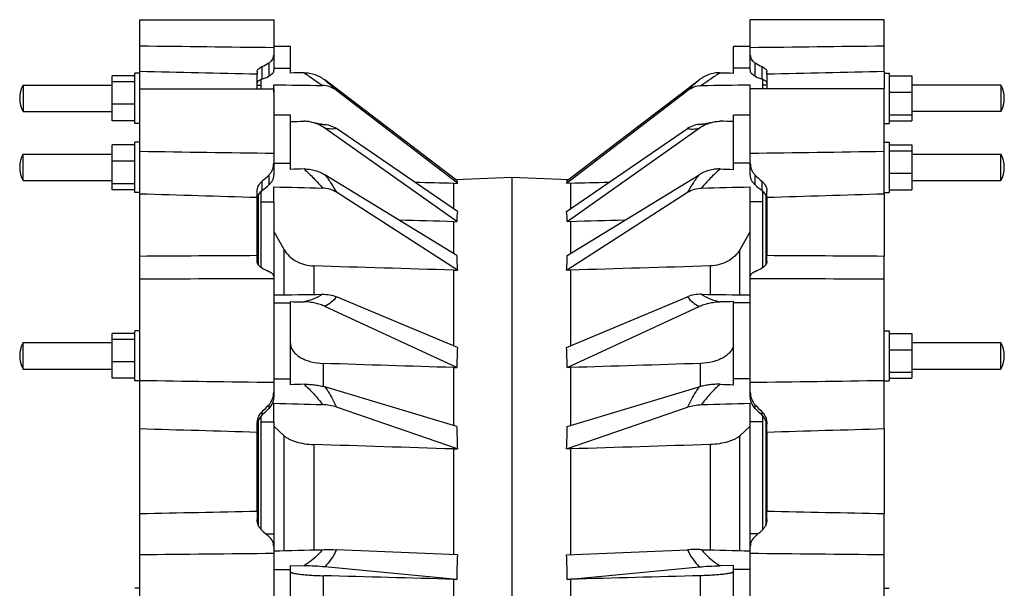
# Model space of a CAD drawing. Header units: millimetres. Extents: x 76 to 1496, y 201 to 944.
# Tile 3 of 3: x 897 to 1486, y 588 to 928. Entities that reach past the tile are written whole.
import ezdxf

# ---------------------------------------------------------------- set-up
doc = ezdxf.new("R2010")
doc.units = ezdxf.units.MM
doc.header["$LTSCALE"] = 92.51
doc.layers.get('0').update_dxf_attribs({"linetype": 'CONTINUOUS'})
doc.layers.add('AXES', color=7, linetype='CONTINUOUS')
doc.layers.add('SURFS', color=7, linetype='CONTINUOUS')

msp = doc.modelspace()

# ---------------------------------------------------------------- linework, layer by layer
at = {"color": 7, "linetype": 'Continuous'}
for p, q in [((968.91, 632.19), (968.91, 896.51)), ((1413.98, 896.51), (1413.98, 886.24)), ((1038.91, 886.24), (1038.91, 894.86)), ((1343.98, 894.86), (1343.98, 886.24)), ((968.91, 886.24), (1048.91, 886.24)), ((1048.91, 886.24), (1048.91, 835.15)), ((1048.94, 884.24), (1048.94, 870.5)), ((965.91, 824.24), (965.91, 854.24)), ((968.91, 854.24), (965.91, 854.24)), ((952.36, 825.85), (952.36, 852.62)), ((965.91, 852.62), (952.36, 852.62)), ((965.91, 842.82), (952.36, 842.82)), ((1041.84, 830.78), (1041.84, 825.27)), ((1045.98, 834.57), (1045.98, 828.72)), ((965.91, 829.44), (952.36, 829.44)), ((965.91, 825.85), (952.36, 825.85)), ((1038.91, 783.17), (1038.91, 824.93)), ((1156.44, 829.64), (1156.44, 814.4)), ((968.91, 824.24), (965.91, 824.24)), ((1039.58, 822.57), (1039.58, 780.98)), ((1343.31, 822.57), (1343.31, 780.98)), ((1343.98, 821.11), (1343.98, 786.61)), ((1413.98, 823.25), (1413.98, 786.2)), ((1041.44, 779.26), (1041.44, 818.68)), ((1048.94, 818.68), (1048.94, 769.6)), ((1055.08, 763), (1055.08, 789.99)), ((1072.86, 780.26), (1072.86, 763.25)), ((1156.44, 777.73), (1156.44, 732.42)), ((1048.91, 774.14), (1048.91, 702.44)), ((952.36, 713.12), (952.36, 739.89)), ((965.91, 739.89), (952.36, 739.89)), ((965.91, 736.3), (952.36, 736.3)), ((965.91, 711.5), (965.91, 741.5)), ((968.91, 741.5), (965.91, 741.5)), ((965.91, 722.91), (952.36, 722.91)), ((965.91, 713.12), (952.36, 713.12)), ((968.91, 711.5), (965.91, 711.5)), ((1045.98, 697.23), (1045.98, 695.09)), ((1041.84, 692.92), (1041.84, 690.9)), ((1038.91, 633.62), (1038.91, 685.77)), ((1039.58, 687.45), (1039.58, 625.4)), ((1041.44, 622.6), (1041.44, 687.14)), ((1048.94, 687.14), (1048.94, 620.11)), ((1343.31, 687.45), (1343.31, 625.4)), ((1055.08, 610.03), (1055.08, 678.76)), ((1343.98, 680.75), (1343.98, 633.62)), ((1413.98, 682.81), (1413.98, 632.19)), ((1072.86, 673.47), (1072.86, 610.47)), ((1156.44, 670.84), (1156.44, 607.59))]:
    msp.add_line(p, q, dxfattribs=at)
for centre, radius, start, end in [((945.2, 940.82), 146.44, 311.29132, 313.48567), ((942.68, 948.72), 158.34, 308.77512, 310.72467), ((1044.25, 819.94), 5.35, 167.551, 172.11506), ((1080.5, 850.95), 81.65, 241.74223, 244.99425), ((693.56, 1031.56), 485.78, 315.80364, 316.50894), ((643.37, 1088.97), 563.24, 315.02862, 315.62796)]:
    msp.add_arc(centre, radius, start, end, dxfattribs=at)
for centre, major_axis, ratio, start_param, end_param in [((1048.91, 820.1), (10, 0.25), 0.706891, 3.026661, 3.12415), ((1048.91, 684.01), (9.98, 0.67), 0.965633, 2.979345, 3.076834)]:
    msp.add_ellipse(centre, major_axis=major_axis, ratio=ratio, start_param=start_param, end_param=end_param, dxfattribs=at)
for points in [[(1048.91, 847.45), (1022.24, 847.84), (995.58, 848.23), (968.91, 848.63)], [(1038.91, 821.11), (1015.58, 821.82), (992.24, 822.53), (968.91, 823.25)], [(968.91, 786.2), (992.24, 786.35), (1015.58, 786.48), (1038.91, 786.61)], [(968.91, 772.55), (995.58, 772.63), (1022.24, 772.71), (1048.91, 772.78)], [(1048.91, 710.48), (1022.24, 710.85), (995.58, 711.23), (968.91, 711.61)], [(1038.91, 680.75), (1015.58, 681.42), (992.24, 682.11), (968.91, 682.81)]]:
    msp.add_open_spline(points, degree=3, dxfattribs=at)
for points, knots in [([(1045.98, 834.57), (1046.46, 835.02), (1047.33, 836.04), (1048.25, 837.81), (1048.8, 839.74), (1048.91, 841.08), (1048.91, 841.75)], [0, 0, 0, 0, 0.249629, 0.498063, 0.747669, 1, 1, 1, 1]), ([(1038.91, 824.93), (1038.91, 825.45), (1039.05, 826.52), (1039.85, 828.63), (1040.96, 830.01), (1041.84, 830.78)], [0, 0, 0, 0, 0.233173, 0.477308, 1, 1, 1, 1]), ([(1048.91, 835.15), (1048.91, 834.54), (1048.79, 833.33), (1048.23, 831.59), (1047.29, 830.01), (1046.45, 829.12), (1045.98, 828.72)], [0, 0, 0, 0, 0.250137, 0.497892, 0.746631, 1, 1, 1, 1]), ([(1041.84, 825.27), (1041.14, 824.71), (1039.94, 823.46), (1039.21, 821.87), (1039.03, 821.09)], [0, 0, 0, 0, 0.528537, 1, 1, 1, 1]), ([(1041.84, 779.03), (1041.4, 779.26), (1040.6, 779.78), (1039.64, 780.77), (1039.04, 781.92), (1038.91, 782.76), (1038.91, 783.17)], [0, 0, 0, 0, 0.279838, 0.532995, 0.768496, 1, 1, 1, 1]), ([(1048.91, 774.14), (1048.91, 774.36), (1048.79, 774.73), (1048.5, 775.16), (1048.04, 775.68), (1047.2, 776.32), (1046.43, 776.74), (1045.98, 776.95)], [0, 0, 0, 0, 0.159755, 0.258559, 0.372979, 0.652469, 1, 1, 1, 1]), ([(1045.98, 697.23), (1046.47, 697.74), (1047.33, 698.86), (1048.55, 701.38), (1048.91, 703.48), (1048.91, 704.86)], [0, 0, 0, 0, 0.252581, 0.504192, 1, 1, 1, 1]), ([(1048.91, 702.44), (1048.91, 701.1), (1048.42, 698.38), (1046.92, 696.05), (1045.98, 695.09)], [0, 0, 0, 0, 0.499919, 1, 1, 1, 1]), ([(1038.91, 685.77), (1038.91, 687.08), (1039.44, 689.72), (1040.92, 691.97), (1041.84, 692.92)], [0, 0, 0, 0, 0.498377, 1, 1, 1, 1]), ([(1041.84, 690.9), (1041.04, 690.1), (1039.7, 688.23), (1039.07, 686.01), (1038.96, 684.9)], [0, 0, 0, 0, 0.503837, 1, 1, 1, 1])]:
    msp.add_open_spline(points, degree=3, knots=knots, dxfattribs=at)
at = {"layer": 'AXES', "color": 7, "linetype": 'Continuous'}
for p, q in [((1323.94, 895.61), (1323.94, 911.5)), ((1333.98, 911.5), (1323.94, 911.5)), ((1333.98, 898.56), (1323.94, 898.56)), ((1224.37, 831.29), (1303.34, 891.46)), ((1341.44, 886.24), (1341.44, 891.75)), ((1224.06, 829.73), (1296.45, 885.23)), ((1333.94, 870.5), (1333.94, 888.59)), ((1333.98, 884.24), (1333.94, 884.24)), ((1343.98, 888.41), (1341.44, 888.41)), ((1483.94, 888.41), (1430.53, 888.41)), ((1483.94, 888.41), (1483.94, 872.59)), ((1483.94, 872.59), (1430.53, 872.59)), ((1323.94, 837.97), (1323.94, 870.5)), ((1333.98, 870.5), (1323.94, 870.5)), ((1224.06, 812.76), (1296.45, 862.36)), ((1224.37, 806.78), (1303.34, 862.62)), ((1304.85, 864.92), (1305, 864.92)), ((1304.85, 864.92), (1304.95, 864.92)), ((1430.53, 847.15), (1483.94, 847.15)), ((1483.94, 831.33), (1483.94, 847.15)), ((1333.98, 841.78), (1323.94, 841.78)), ((1191.44, 833.42), (1191.44, 311.58)), ((1191.44, 833.42), (1225.37, 832.04)), ((1224.37, 786.46), (1303.34, 834.83)), ((1430.53, 831.33), (1483.94, 831.33)), ((1226.44, 829.64), (1224.06, 829.73)), ((1226.44, 829.64), (1226.44, 814.4)), ((1333.94, 762.91), (1333.94, 827.55)), ((1341.44, 779.26), (1341.44, 824.94)), ((1224.06, 777.78), (1296.45, 824.3)), ((1341.44, 818.68), (1333.94, 818.68)), ((1226.44, 806.72), (1224.37, 806.78)), ((1226.44, 806.72), (1226.44, 787.73)), ((1333.94, 800.86), (1327.81, 789.99)), ((1327.81, 763), (1327.81, 789.99)), ((1226.44, 777.73), (1224.06, 777.78)), ((1226.44, 777.73), (1226.44, 732.42)), ((1310.03, 780.26), (1310.03, 763.25)), ((1333.98, 769.6), (1333.94, 769.6)), ((1224.06, 731.41), (1296.45, 761.82)), ((1224.37, 719.49), (1303.34, 756.05)), ((1323.94, 709.2), (1323.94, 758.91)), ((1333.98, 758.22), (1323.94, 758.22)), ((1430.53, 734.41), (1483.94, 734.41)), ((1483.94, 718.59), (1483.94, 734.41)), ((1226.44, 719.49), (1224.37, 719.49)), ((1226.44, 719.49), (1226.44, 684.92)), ((1304.29, 708.18), (1304.29, 721.94)), ((1430.53, 718.59), (1483.94, 718.59)), ((1333.98, 712.84), (1323.94, 712.84)), ((1224.37, 684.3), (1303.34, 707.91)), ((1224.06, 670.82), (1296.45, 695.91)), ((1333.94, 609.87), (1333.94, 698.18)), ((1341.44, 622.6), (1341.44, 690.48)), ((1333.94, 684.45), (1327.81, 678.76)), ((1341.44, 687.14), (1333.94, 687.14)), ((1327.81, 610.03), (1327.81, 678.76)), ((1310.03, 673.47), (1310.03, 610.47)), ((1226.44, 670.84), (1224.06, 670.82)), ((1226.44, 670.84), (1226.44, 607.59)), ((1338.69, 620.11), (1333.94, 620.11)), ((1224.06, 607.49), (1296.45, 610.56)), ((1323.94, 601.2), (1315.87, 601.01)), ((1323.94, 543.8), (1323.94, 601.2)), ((1224.37, 592.82), (1303.34, 600.29)), ((1304.29, 549.98), (1304.29, 595.02)), ((1333.98, 598.7), (1323.94, 598.7)), ((1226.44, 592.87), (1224.37, 592.82)), ((1226.44, 592.87), (1226.44, 552.14))]:
    msp.add_line(p, q, dxfattribs=at)
msp.add_lwpolyline([(1310.27, 865.92), (1310.1, 865.88), (1309.71, 865.77), (1309.34, 865.67), (1308.98, 865.57), (1308.64, 865.49), (1308.31, 865.41), (1308, 865.34), (1307.69, 865.27), (1307.4, 865.22), (1307.13, 865.16), (1306.86, 865.12), (1306.61, 865.08), (1306.38, 865.04), (1306.15, 865.01), (1305.94, 864.98), (1305.75, 864.96), (1305.56, 864.95), (1305.4, 864.94), (1305.25, 864.93), (1305.11, 864.92), (1304.99, 864.92)], dxfattribs=at)
for centre, radius, start, end in [((1469.3, 880.5), 16.64, 331.62094, 28.37906), ((1469.3, 839.24), 16.64, 331.62094, 28.37906), ((1317.18, 733.88), 6.77, 352.7003, 354.14103), ((1317.27, 733.87), 6.67, 354.134, 359.98825), ((1469.3, 726.5), 16.64, 331.62094, 28.37906)]:
    msp.add_arc(centre, radius, start, end, dxfattribs=at)
for centre, major_axis, ratio, start_param, end_param in [((667.77, 922.88), (1527.54, 3.57), 0.026081, -1.140647, -1.119585), ((867.17, 558.03), (357.03, 273.67), 0.043142, -0.076463, -0.022575), ((13926.39, 601.14), (18375.46, 42.98), 0.019442, 2.332084, 2.333811), ((667.77, 846.96), (1527.54, 23.02), 0.021413, -1.140909, -1.119847), ((867.17, 559.32), (352.83, 263.63), 0.212049, -0.167619, -0.113731), ((13307.87, 704.4), (17963.16, 197.94), 0.017706, 2.305835, 2.308273), ((867.17, 560.62), (348.92, 252.75), 0.30306, -0.259513, -0.205625), ((13926.39, 757.03), (18375.46, 276.91), 0.015962, 2.327341, 2.333616), ((667.77, 797.89), (1527.54, -32.72), 0.015059, -1.140263, -1.119202), ((867.17, 564.14), (341.06, 217.15), 0.489226, -0.312437, -0.258549), ((13307.87, 828.96), (17963.16, 384.79), 0.011225, 2.302387, 2.308227), ((667.77, 697.5), (1527.54, 36.29), 0.01101, -1.140848, -1.119786), ((867.17, 566.39), (339.88, 186.15), 0.590712, -0.356312, -0.302424), ((13926.39, 863.48), (18375.46, 436.56), 0.008207, 2.327386, 2.333661), ((867.17, 571.2), (354.6, 57.31), 0.754831, -0.131873, -0.077985), ((667.77, 630.46), (1527.54, -39.84), 0.002336, -1.140525, -1.119464), ((13307.87, 884.8), (17963.16, 468.5), 0.001742, 2.302582, 2.308422)]:
    msp.add_ellipse(centre, major_axis=major_axis, ratio=ratio, start_param=start_param, end_param=end_param, dxfattribs=at)
for points, knots in [([(1315.87, 895.82), (1314.75, 895.84), (1312.49, 895.63), (1308.15, 894.44), (1305.13, 892.82), (1303.34, 891.46)], [0, 0, 0, 0, 0.250462, 0.500935, 1, 1, 1, 1]), ([(1315.87, 895.82), (1313.9, 894.5), (1310.2, 891.98), (1306.55, 889.4), (1304.85, 888.16)], [0, 0, 0, 0, 0.529111, 1, 1, 1, 1]), ([(1303.34, 891.46), (1302.08, 890.36), (1299.76, 888.31), (1297.48, 886.21), (1296.45, 885.23)], [0, 0, 0, 0, 0.540971, 1, 1, 1, 1]), ([(1296.45, 885.23), (1297.64, 886.14), (1300.34, 887.58), (1303.35, 888.14), (1304.85, 888.16)], [0, 0, 0, 0, 0.499997, 1, 1, 1, 1]), ([(1303.34, 862.62), (1304.39, 863.36), (1306.62, 864.65), (1309.03, 865.57), (1310.27, 865.92)], [0, 0, 0, 0, 0.497007, 1, 1, 1, 1]), ([(1310.27, 865.92), (1311.18, 866.19), (1313.03, 866.61), (1314.92, 866.76), (1315.87, 866.75)], [0, 0, 0, 0, 0.49946, 1, 1, 1, 1]), ([(1304.85, 864.92), (1303.35, 864.92), (1300.38, 864.46), (1297.66, 863.19), (1296.45, 862.36)], [0, 0, 0, 0, 0.504985, 1, 1, 1, 1]), ([(1296.45, 862.36), (1296.94, 862.25), (1297.98, 862.11), (1300.3, 862.11), (1302.1, 862.37), (1303.34, 862.62)], [0, 0, 0, 0, 0.214247, 0.452865, 1, 1, 1, 1]), ([(1315.87, 838.25), (1314.75, 838.28), (1312.51, 838.14), (1309.26, 837.45), (1306.17, 836.37), (1304.25, 835.39), (1303.34, 834.83)], [0, 0, 0, 0, 0.256082, 0.509115, 0.757536, 1, 1, 1, 1]), ([(1315.87, 838.25), (1313.85, 836.45), (1310, 832.81), (1306.45, 828.86), (1304.85, 826.82)], [0, 0, 0, 0, 0.510023, 1, 1, 1, 1]), ([(1303.34, 834.83), (1302.03, 833.12), (1299.58, 829.7), (1297.4, 826.11), (1296.45, 824.3)], [0, 0, 0, 0, 0.514827, 1, 1, 1, 1]), ([(1296.45, 824.3), (1297.67, 825.09), (1300.41, 826.3), (1303.35, 826.78), (1304.85, 826.82)], [0, 0, 0, 0, 0.49253, 1, 1, 1, 1]), ([(1327.81, 789.99), (1327, 788.57), (1324.87, 785.88), (1320.61, 782.84), (1315.54, 780.85), (1311.88, 780.32), (1310.03, 780.26)], [0, 0, 0, 0, 0.232966, 0.479185, 0.736549, 1, 1, 1, 1]), ([(1304.85, 763.33), (1303.36, 763.35), (1300.5, 763.12), (1297.72, 762.36), (1296.45, 761.82)], [0, 0, 0, 0, 0.518632, 1, 1, 1, 1]), ([(1296.45, 761.82), (1297.35, 760.6), (1299.46, 758.4), (1302.01, 756.74), (1303.34, 756.05)], [0, 0, 0, 0, 0.5017, 1, 1, 1, 1]), ([(1304.85, 763.33), (1306.42, 762.16), (1310.01, 760.3), (1313.87, 759.24), (1315.87, 758.85)], [0, 0, 0, 0, 0.4899, 1, 1, 1, 1]), ([(1303.34, 756.05), (1304.27, 756.47), (1306.21, 757.23), (1309.28, 758.08), (1312.52, 758.67), (1314.75, 758.84), (1315.87, 758.85)], [0, 0, 0, 0, 0.235732, 0.483248, 0.739222, 1, 1, 1, 1]), ([(1323.89, 733.02), (1323.8, 732.3), (1323.35, 730.8), (1322.02, 728.76), (1320.1, 726.89), (1317.64, 725.26), (1314.73, 723.91), (1310.29, 722.5), (1306.72, 722.02), (1304.29, 721.94)], [0, 0, 0, 0, 0.091073, 0.190145, 0.300245, 0.422315, 0.555646, 0.698334, 1, 1, 1, 1]), ([(1303.34, 707.91), (1302.67, 706.98), (1300.07, 703.17), (1297.83, 699.09), (1296.45, 695.91)], [0, 0, 0, 0, 0.249565, 1, 1, 1, 1]), ([(1315.87, 709.47), (1314.75, 709.51), (1312.54, 709.47), (1309.3, 709.17), (1306.24, 708.67), (1304.28, 708.19), (1303.34, 707.91)], [0, 0, 0, 0, 0.265251, 0.523234, 0.769564, 1, 1, 1, 1]), ([(1315.87, 709.47), (1313.82, 707.68), (1309.86, 703.88), (1306.39, 699.61), (1304.85, 697.34)], [0, 0, 0, 0, 0.497317, 1, 1, 1, 1]), ([(1296.45, 695.91), (1297.74, 696.35), (1300.52, 697.01), (1303.36, 697.29), (1304.85, 697.34)], [0, 0, 0, 0, 0.478598, 1, 1, 1, 1]), ([(1327.81, 678.76), (1327.39, 678.37), (1326.41, 677.63), (1324.73, 676.66), (1322.75, 675.79), (1319.69, 674.76), (1315.43, 673.85), (1311.87, 673.53), (1310.03, 673.47)], [0, 0, 0, 0, 0.091089, 0.194098, 0.30856, 0.433364, 0.707245, 1, 1, 1, 1]), ([(1304.85, 610.6), (1303.37, 610.64), (1300.57, 610.66), (1297.77, 610.61), (1296.45, 610.56)], [0, 0, 0, 0, 0.527698, 1, 1, 1, 1]), ([(1296.45, 610.56), (1297.35, 608.66), (1299.41, 605.05), (1301.98, 601.8), (1303.34, 600.29)], [0, 0, 0, 0, 0.508608, 1, 1, 1, 1]), ([(1304.85, 610.6), (1305.61, 609.62), (1308.84, 605.94), (1312.77, 602.92), (1315.87, 601.01)], [0, 0, 0, 0, 0.255323, 1, 1, 1, 1]), ([(1303.34, 600.29), (1305.31, 600.48), (1309.48, 600.77), (1313.66, 600.96), (1315.87, 601.01)], [0, 0, 0, 0, 0.472417, 1, 1, 1, 1]), ([(1323.94, 597.32), (1323.94, 597.25), (1323.87, 597.14), (1323.72, 597.04), (1323.48, 596.91), (1323.05, 596.76), (1322.4, 596.58), (1321.58, 596.41), (1320.59, 596.24), (1319.45, 596.07), (1317.65, 595.84), (1315.1, 595.59), (1311.74, 595.34), (1308.09, 595.15), (1305.58, 595.05), (1304.29, 595.02)], [0, 0, 0, 0, 0.009984, 0.017376, 0.026752, 0.05182, 0.085478, 0.127598, 0.177876, 0.235891, 0.301132, 0.450854, 0.621551, 0.806896, 1, 1, 1, 1])]:
    msp.add_open_spline(points, degree=3, knots=knots, dxfattribs=at)
for points in [[(1315.87, 895.82), (1318.56, 895.75), (1321.25, 895.68), (1323.94, 895.61)], [(1323.94, 866.67), (1321.25, 866.7), (1318.56, 866.73), (1315.87, 866.75)], [(1315.87, 838.25), (1318.56, 838.15), (1321.25, 838.06), (1323.94, 837.97)], [(1323.94, 758.91), (1321.25, 758.89), (1318.56, 758.87), (1315.87, 758.85)], [(1315.87, 709.47), (1318.56, 709.38), (1321.25, 709.29), (1323.94, 709.2)]]:
    msp.add_open_spline(points, degree=3, dxfattribs=at)
at = {"layer": 'SURFS', "color": 7, "linetype": 'Continuous'}
for p, q in [((968.91, 896.51), (968.91, 927.5)), ((968.91, 927.5), (1048.91, 927.5)), ((1048.91, 927.5), (1048.91, 897.48)), ((1333.98, 897.48), (1333.98, 927.5)), ((1413.98, 927.5), (1333.98, 927.5)), ((1413.98, 896.51), (1413.98, 927.5)), ((1058.94, 911.5), (1048.91, 911.5)), ((1058.94, 895.61), (1058.94, 911.5)), ((1045.98, 901.68), (1045.98, 893.69)), ((1336.9, 893.69), (1336.9, 901.68)), ((965.91, 865.5), (965.91, 895.5)), ((968.91, 895.5), (965.91, 895.5)), ((1038.91, 896.44), (1038.91, 894.86)), ((1041.84, 899.44), (1041.84, 891.92)), ((1048.91, 898.56), (1058.94, 898.56)), ((1341.05, 891.92), (1341.05, 899.44)), ((1343.98, 894.86), (1343.98, 896.44)), ((1413.98, 895.5), (1416.98, 895.5)), ((1416.98, 895.5), (1416.98, 865.5)), ((952.36, 867.12), (952.36, 893.89)), ((965.91, 893.89), (952.36, 893.89)), ((965.91, 890.3), (952.36, 890.3)), ((1041.44, 886.24), (1041.44, 891.75)), ((1158.51, 831.29), (1079.54, 891.46)), ((1416.98, 893.89), (1430.53, 893.89)), ((1430.53, 893.89), (1430.53, 867.12)), ((898.94, 888.41), (898.94, 872.59)), ((898.94, 888.41), (952.36, 888.41)), ((1038.91, 888.41), (1041.44, 888.41)), ((1048.91, 884.24), (1048.94, 884.24)), ((1048.94, 884.24), (1048.94, 888.59)), ((1158.83, 829.73), (1086.43, 885.23)), ((1333.98, 835.15), (1333.98, 886.24)), ((1413.98, 886.24), (1333.98, 886.24)), ((1413.98, 823.25), (1413.98, 886.24)), ((1416.98, 884.09), (1430.53, 884.09)), ((898.94, 872.59), (952.36, 872.59)), ((965.91, 876.91), (952.36, 876.91)), ((965.91, 867.12), (952.36, 867.12)), ((1058.94, 870.5), (1048.91, 870.5)), ((1058.94, 837.97), (1058.94, 870.5)), ((1416.98, 870.7), (1430.53, 870.7)), ((1416.98, 867.12), (1430.53, 867.12)), ((968.91, 865.5), (965.91, 865.5)), ((1078.04, 864.92), (1077.88, 864.92)), ((1158.51, 806.78), (1079.54, 862.62)), ((1158.83, 812.76), (1086.43, 862.36)), ((1413.98, 865.5), (1416.98, 865.5)), ((1413.98, 854.24), (1416.98, 854.24)), ((1416.98, 854.24), (1416.98, 824.24)), ((1416.98, 852.62), (1430.53, 852.62)), ((1416.98, 849.03), (1430.53, 849.03)), ((1430.53, 852.62), (1430.53, 825.85)), ((898.94, 831.33), (898.94, 847.15)), ((898.94, 847.15), (952.36, 847.15)), ((1048.91, 841.78), (1058.94, 841.78)), ((898.94, 831.33), (952.36, 831.33)), ((1158.51, 786.46), (1079.54, 834.83)), ((1157.52, 832.04), (1191.44, 833.42)), ((1336.9, 828.72), (1336.9, 834.57)), ((1341.05, 825.27), (1341.05, 830.78)), ((1416.98, 835.65), (1430.53, 835.65)), ((1041.44, 818.68), (1041.44, 824.94)), ((1048.94, 818.68), (1048.94, 827.55)), ((1156.44, 829.64), (1158.83, 829.73)), ((1343.98, 821.11), (1343.98, 824.93)), ((1416.98, 825.85), (1430.53, 825.85)), ((1158.83, 777.78), (1086.43, 824.3)), ((1413.98, 824.24), (1416.98, 824.24)), ((1041.44, 818.68), (1048.94, 818.68)), ((1156.44, 806.72), (1158.51, 806.78)), ((1156.44, 806.72), (1156.44, 787.73)), ((1048.94, 800.86), (1055.08, 789.99)), ((1343.98, 783.17), (1343.98, 786.61)), ((1413.98, 682.81), (1413.98, 786.2)), ((1156.44, 777.73), (1158.83, 777.78)), ((1333.98, 702.44), (1333.98, 774.14)), ((1048.91, 769.6), (1048.94, 769.6)), ((1048.94, 769.6), (1048.94, 762.91)), ((1158.83, 731.41), (1086.43, 761.82)), ((1048.91, 758.22), (1058.94, 758.22)), ((1058.94, 709.2), (1058.94, 758.91)), ((1158.51, 719.49), (1079.54, 756.05)), ((1413.98, 741.5), (1416.98, 741.5)), ((1416.98, 741.5), (1416.98, 711.5)), ((1416.98, 739.89), (1430.53, 739.89)), ((1430.53, 739.89), (1430.53, 713.12)), ((898.94, 718.59), (898.94, 734.41)), ((898.94, 734.41), (952.36, 734.41)), ((1416.98, 730.09), (1430.53, 730.09)), ((898.94, 718.59), (952.36, 718.59)), ((1078.59, 708.18), (1078.59, 721.94)), ((1156.44, 719.49), (1156.44, 684.92)), ((1156.44, 719.49), (1158.51, 719.49)), ((1048.91, 712.84), (1058.94, 712.84)), ((1416.98, 716.7), (1430.53, 716.7)), ((1416.98, 713.12), (1430.53, 713.12)), ((1158.51, 684.3), (1079.54, 707.91)), ((1413.98, 711.5), (1416.98, 711.5)), ((1048.94, 687.14), (1048.94, 698.18)), ((1158.83, 670.82), (1086.43, 695.91)), ((1336.9, 695.09), (1336.9, 697.23)), ((1041.44, 687.14), (1041.44, 690.48)), ((1341.05, 690.9), (1341.05, 692.92)), ((1041.44, 687.14), (1048.94, 687.14)), ((1048.94, 684.45), (1055.08, 678.76)), ((1343.98, 680.75), (1343.98, 685.77)), ((1156.44, 670.84), (1158.83, 670.82)), ((968.91, 512.81), (968.91, 632.19)), ((1038.91, 633.62), (1038.91, 628.73)), ((1343.98, 628.73), (1343.98, 633.62)), ((1413.98, 512.81), (1413.98, 632.19)), ((1044.19, 620.11), (1048.94, 620.11)), ((1048.94, 620.11), (1048.94, 609.87)), ((1048.91, 612.5), (1048.91, 532.5)), ((1158.83, 607.49), (1086.43, 610.56)), ((1333.98, 532.5), (1333.98, 612.5)), ((1058.94, 543.8), (1058.94, 601.2)), ((1058.94, 601.2), (1067.02, 601.01)), ((1048.91, 598.7), (1058.94, 598.7)), ((1078.59, 549.98), (1078.59, 595.02)), ((1158.51, 592.82), (1079.54, 600.29)), ((1156.44, 592.87), (1156.44, 552.14)), ((1156.44, 592.87), (1158.51, 592.82)), ((968.91, 587.5), (965.91, 587.5)), ((1413.98, 587.5), (1416.98, 587.5))]:
    msp.add_line(p, q, dxfattribs=at)
msp.add_lwpolyline([(1077.93, 864.92), (1077.89, 864.92), (1077.77, 864.92), (1077.63, 864.93), (1077.48, 864.94), (1077.31, 864.95), (1077.13, 864.96), (1076.93, 864.99), (1076.72, 865.01), (1076.5, 865.04), (1076.26, 865.08), (1076.01, 865.12), (1075.75, 865.17), (1075.47, 865.22), (1075.18, 865.28), (1074.88, 865.34), (1074.57, 865.41), (1074.24, 865.49), (1073.89, 865.58), (1073.54, 865.67), (1073.17, 865.77), (1072.78, 865.88), (1072.62, 865.92)], dxfattribs=at)
for centre, radius, start, end in [((1013.86, 956.25), 63.32, 296.2276, 300.48769), ((1369.23, 956.62), 63.75, 239.52655, 243.75816), ((1017.16, 955.17), 67.89, 291.31717, 295.12152), ((1365.52, 954.69), 67.37, 244.86379, 248.69753), ((913.58, 880.5), 16.64, 151.62094, 208.37906), ((913.58, 839.24), 16.64, 151.62094, 208.37906), ((1438.09, 941.27), 147.05, 226.51888, 228.70413), ((1439.44, 947.8), 157.14, 229.26789, 231.23232), ((1338.63, 819.94), 5.35, 7.88494, 12.449), ((1301.38, 852.97), 83.91, 295.04958, 298.21394), ((913.58, 726.5), 16.64, 151.62094, 208.37906), ((1065.61, 733.87), 6.67, 180.01175, 185.866), ((1065.71, 733.88), 6.77, 185.85897, 187.2997), ((1689.33, 1031.56), 485.78, 223.49106, 224.19636), ((1740.04, 1089.49), 563.98, 224.37243, 224.97099), ((1299.34, 907.16), 384.06, 227.8963, 228.72382), ((1078.47, 912.86), 391.68, 311.28423, 312.09564)]:
    msp.add_arc(centre, radius, start, end, dxfattribs=at)
for centre, major_axis, ratio, start_param, end_param in [((1048.91, 889.85), (10, 0.18), 0.25874, 3.039428, 3.136917), ((1333.98, 889.85), (10, -0.18), 0.25874, 0.004676, 0.102164), ((1715.12, 922.88), (1527.54, -3.57), 0.026081, -2.022007, -2.000946), ((1515.72, 558.03), (357.03, -273.67), 0.043142, -3.119018, -3.06513), ((1715.12, 846.96), (1527.54, -23.02), 0.021413, -2.021745, -2.000684), ((-11543.51, 601.14), (18375.46, -42.98), 0.019442, 0.807782, 0.809509), ((1333.98, 820.1), (10, -0.25), 0.706891, 0.017443, 0.114932), ((-10924.98, 704.4), (17963.16, -197.94), 0.017706, 0.83332, 0.835758), ((1515.72, 559.32), (352.83, -263.63), 0.212049, -3.027862, -2.973974), ((1515.72, 560.62), (348.92, -252.75), 0.30306, -2.935968, -2.88208), ((-11543.51, 757.03), (18375.46, -276.91), 0.015962, 0.807977, 0.814252), ((1715.12, 797.89), (1527.54, 32.72), 0.015059, -2.022391, -2.001329), ((1515.72, 564.14), (341.06, -217.15), 0.489226, -2.883043, -2.829155), ((-10924.98, 828.96), (17963.16, -384.79), 0.011225, 0.833365, 0.839206), ((1715.12, 697.5), (1527.54, -36.29), 0.01101, -2.021807, -2.000745), ((1515.72, 566.39), (339.88, -186.15), 0.590712, -2.839169, -2.785281), ((-11543.51, 863.48), (18375.46, -436.56), 0.008207, 0.807931, 0.814206), ((1715.12, 630.46), (1527.54, 39.84), 0.002336, -2.022129, -2.001068), ((1515.72, 571.2), (354.6, -57.31), 0.754831, -3.063608, -3.00972), ((-10924.98, 884.8), (17963.16, -468.5), 0.001742, 0.83317, 0.839011)]:
    msp.add_ellipse(centre, major_axis=major_axis, ratio=ratio, start_param=start_param, end_param=end_param, dxfattribs=at)
for points in [[(1048.91, 910.75), (1022.24, 911.05), (995.58, 911.36), (968.91, 911.66)], [(1413.98, 911.66), (1387.31, 911.36), (1360.64, 911.05), (1333.98, 910.75)], [(1038.91, 894.86), (1015.58, 895.41), (992.24, 895.95), (968.91, 896.51)], [(1067.02, 895.82), (1064.33, 895.75), (1061.63, 895.68), (1058.94, 895.61)], [(1413.98, 896.51), (1390.64, 895.95), (1367.31, 895.41), (1343.98, 894.86)], [(1058.94, 866.67), (1061.63, 866.7), (1064.33, 866.73), (1067.02, 866.75)], [(1413.98, 848.63), (1387.31, 848.23), (1360.64, 847.84), (1333.98, 847.45)], [(1067.02, 838.25), (1064.33, 838.15), (1061.63, 838.06), (1058.94, 837.97)], [(1413.98, 823.25), (1390.64, 822.53), (1367.31, 821.82), (1343.98, 821.11)], [(1343.98, 786.61), (1367.31, 786.48), (1390.64, 786.35), (1413.98, 786.2)], [(1333.98, 772.78), (1360.64, 772.71), (1387.31, 772.63), (1413.98, 772.55)], [(1058.94, 758.91), (1061.63, 758.89), (1064.33, 758.87), (1067.02, 758.85)], [(1067.02, 709.47), (1064.33, 709.38), (1061.63, 709.29), (1058.94, 709.2)], [(1413.98, 711.61), (1387.31, 711.23), (1360.64, 710.85), (1333.98, 710.48)], [(1413.98, 682.81), (1390.64, 682.11), (1367.31, 681.42), (1343.98, 680.75)], [(968.91, 632.19), (992.24, 632.68), (1015.58, 633.16), (1038.91, 633.62)], [(1343.98, 633.62), (1367.31, 633.16), (1390.64, 632.68), (1413.98, 632.19)], [(968.91, 607.68), (995.58, 607.96), (1022.24, 608.22), (1048.91, 608.47)], [(1333.98, 608.47), (1360.64, 608.22), (1387.31, 607.96), (1413.98, 607.68)]]:
    msp.add_open_spline(points, degree=3, dxfattribs=at)
for points, knots in [([(1045.98, 901.68), (1046.44, 901.95), (1047.28, 902.56), (1048.24, 903.73), (1048.8, 905.08), (1048.91, 906.02), (1048.91, 906.5)], [0, 0, 0, 0, 0.271518, 0.52084, 0.759522, 1, 1, 1, 1]), ([(1333.98, 906.5), (1333.98, 906.02), (1334.09, 905.08), (1334.65, 903.73), (1335.61, 902.56), (1336.44, 901.95), (1336.9, 901.68)], [0, 0, 0, 0, 0.240478, 0.47916, 0.728482, 1, 1, 1, 1]), ([(1038.91, 896.44), (1038.91, 897.01), (1039.53, 897.91), (1040.64, 898.79), (1041.41, 899.23), (1041.84, 899.44)], [0, 0, 0, 0, 0.39109, 0.668661, 1, 1, 1, 1]), ([(1048.91, 897.48), (1048.91, 897.1), (1048.79, 896.32), (1048.19, 895.26), (1047.23, 894.36), (1046.42, 893.9), (1045.98, 893.69)], [0, 0, 0, 0, 0.225254, 0.455738, 0.709972, 1, 1, 1, 1]), ([(1067.02, 895.82), (1068.14, 895.84), (1070.4, 895.63), (1074.73, 894.44), (1077.76, 892.82), (1079.54, 891.46)], [0, 0, 0, 0, 0.250462, 0.500935, 1, 1, 1, 1]), ([(1067.02, 895.82), (1068.98, 894.5), (1072.68, 891.98), (1076.34, 889.4), (1078.04, 888.16)], [0, 0, 0, 0, 0.529111, 1, 1, 1, 1]), ([(1336.9, 893.69), (1336.46, 893.9), (1335.66, 894.36), (1334.69, 895.26), (1334.1, 896.32), (1333.98, 897.1), (1333.98, 897.48)], [0, 0, 0, 0, 0.290028, 0.544262, 0.774746, 1, 1, 1, 1]), ([(1341.05, 899.44), (1341.48, 899.23), (1342.25, 898.79), (1343.36, 897.91), (1343.98, 897.01), (1343.98, 896.44)], [0, 0, 0, 0, 0.331339, 0.60891, 1, 1, 1, 1]), ([(1041.84, 891.92), (1041.46, 891.77), (1040.79, 891.47), (1039.92, 890.97), (1039.3, 890.48), (1039.02, 890.12), (1038.96, 889.94)], [0, 0, 0, 0, 0.339318, 0.621378, 0.841105, 1, 1, 1, 1]), ([(1079.54, 891.46), (1080.81, 890.36), (1083.13, 888.31), (1085.41, 886.21), (1086.43, 885.23)], [0, 0, 0, 0, 0.540971, 1, 1, 1, 1]), ([(1343.93, 889.94), (1343.86, 890.12), (1343.58, 890.48), (1342.97, 890.97), (1342.1, 891.47), (1341.42, 891.77), (1341.05, 891.92)], [0, 0, 0, 0, 0.158895, 0.378622, 0.660682, 1, 1, 1, 1]), ([(1086.43, 885.23), (1085.24, 886.14), (1082.55, 887.58), (1079.54, 888.14), (1078.04, 888.16)], [0, 0, 0, 0, 0.499997, 1, 1, 1, 1]), ([(1072.62, 865.92), (1071.71, 866.19), (1069.86, 866.61), (1067.96, 866.76), (1067.02, 866.75)], [0, 0, 0, 0, 0.49946, 1, 1, 1, 1]), ([(1079.54, 862.62), (1078.5, 863.36), (1076.27, 864.65), (1073.86, 865.57), (1072.62, 865.92)], [0, 0, 0, 0, 0.497007, 1, 1, 1, 1]), ([(1078.04, 864.92), (1079.53, 864.92), (1082.5, 864.46), (1085.22, 863.19), (1086.43, 862.36)], [0, 0, 0, 0, 0.504985, 1, 1, 1, 1]), ([(1086.43, 862.36), (1085.95, 862.25), (1084.91, 862.11), (1082.59, 862.11), (1080.78, 862.37), (1079.54, 862.62)], [0, 0, 0, 0, 0.214247, 0.452865, 1, 1, 1, 1]), ([(1067.02, 838.25), (1068.14, 838.28), (1070.38, 838.14), (1073.63, 837.45), (1076.71, 836.37), (1078.64, 835.39), (1079.54, 834.83)], [0, 0, 0, 0, 0.256082, 0.509115, 0.757536, 1, 1, 1, 1]), ([(1067.02, 838.25), (1069.03, 836.45), (1072.89, 832.81), (1076.44, 828.86), (1078.04, 826.82)], [0, 0, 0, 0, 0.510023, 1, 1, 1, 1]), ([(1333.98, 841.75), (1333.98, 841.08), (1334.09, 839.74), (1334.63, 837.81), (1335.56, 836.04), (1336.42, 835.02), (1336.9, 834.57)], [0, 0, 0, 0, 0.252331, 0.501937, 0.750371, 1, 1, 1, 1]), ([(1079.54, 834.83), (1080.85, 833.12), (1083.31, 829.7), (1085.48, 826.11), (1086.43, 824.3)], [0, 0, 0, 0, 0.514827, 1, 1, 1, 1]), ([(1336.9, 828.72), (1336.44, 829.12), (1335.59, 830.01), (1334.66, 831.59), (1334.09, 833.33), (1333.98, 834.54), (1333.98, 835.15)], [0, 0, 0, 0, 0.253369, 0.502108, 0.749863, 1, 1, 1, 1]), ([(1341.05, 830.78), (1341.93, 830.01), (1343.04, 828.63), (1343.84, 826.52), (1343.98, 825.45), (1343.98, 824.93)], [0, 0, 0, 0, 0.522692, 0.766827, 1, 1, 1, 1]), ([(1086.43, 824.3), (1085.21, 825.09), (1082.48, 826.3), (1079.54, 826.78), (1078.04, 826.82)], [0, 0, 0, 0, 0.49253, 1, 1, 1, 1]), ([(1343.85, 821.09), (1343.68, 821.87), (1342.94, 823.46), (1341.75, 824.71), (1341.05, 825.27)], [0, 0, 0, 0, 0.471463, 1, 1, 1, 1]), ([(1055.08, 789.99), (1055.88, 788.57), (1058.02, 785.88), (1062.28, 782.84), (1067.34, 780.85), (1071, 780.32), (1072.86, 780.26)], [0, 0, 0, 0, 0.232966, 0.479185, 0.736549, 1, 1, 1, 1]), ([(1343.98, 783.17), (1343.98, 782.76), (1343.84, 781.92), (1343.24, 780.77), (1342.28, 779.78), (1341.48, 779.26), (1341.05, 779.03)], [0, 0, 0, 0, 0.231504, 0.467005, 0.720162, 1, 1, 1, 1]), ([(1336.9, 776.95), (1336.46, 776.74), (1335.68, 776.32), (1334.85, 775.68), (1334.38, 775.16), (1334.09, 774.73), (1333.98, 774.36), (1333.98, 774.14)], [0, 0, 0, 0, 0.347531, 0.627021, 0.741441, 0.840245, 1, 1, 1, 1]), ([(1078.04, 763.33), (1076.47, 762.16), (1072.88, 760.3), (1069.01, 759.24), (1067.02, 758.85)], [0, 0, 0, 0, 0.4899, 1, 1, 1, 1]), ([(1078.04, 763.33), (1079.52, 763.35), (1082.38, 763.12), (1085.16, 762.36), (1086.43, 761.82)], [0, 0, 0, 0, 0.518632, 1, 1, 1, 1]), ([(1086.43, 761.82), (1085.53, 760.6), (1083.42, 758.4), (1080.87, 756.74), (1079.54, 756.05)], [0, 0, 0, 0, 0.5017, 1, 1, 1, 1]), ([(1079.54, 756.05), (1078.62, 756.47), (1076.68, 757.23), (1073.61, 758.08), (1070.36, 758.67), (1068.14, 758.84), (1067.02, 758.85)], [0, 0, 0, 0, 0.235732, 0.483248, 0.739222, 1, 1, 1, 1]), ([(1059, 733.02), (1059.09, 732.3), (1059.54, 730.8), (1060.86, 728.76), (1062.79, 726.89), (1065.25, 725.26), (1068.16, 723.91), (1072.59, 722.5), (1076.17, 722.02), (1078.59, 721.94)], [0, 0, 0, 0, 0.091073, 0.190145, 0.300245, 0.422315, 0.555646, 0.698334, 1, 1, 1, 1]), ([(1067.02, 709.47), (1068.14, 709.51), (1070.35, 709.47), (1073.59, 709.17), (1076.65, 708.67), (1078.61, 708.19), (1079.54, 707.91)], [0, 0, 0, 0, 0.265251, 0.523234, 0.769564, 1, 1, 1, 1]), ([(1067.02, 709.47), (1069.07, 707.68), (1073.03, 703.88), (1076.49, 699.61), (1078.04, 697.34)], [0, 0, 0, 0, 0.497317, 1, 1, 1, 1]), ([(1079.54, 707.91), (1080.21, 706.98), (1082.82, 703.17), (1085.06, 699.09), (1086.43, 695.91)], [0, 0, 0, 0, 0.249565, 1, 1, 1, 1]), ([(1333.98, 704.86), (1333.98, 703.48), (1334.34, 701.38), (1335.56, 698.86), (1336.42, 697.74), (1336.9, 697.23)], [0, 0, 0, 0, 0.495808, 0.747419, 1, 1, 1, 1]), ([(1336.9, 695.09), (1335.96, 696.05), (1334.46, 698.38), (1333.98, 701.1), (1333.98, 702.44)], [0, 0, 0, 0, 0.500081, 1, 1, 1, 1]), ([(1086.43, 695.91), (1085.15, 696.35), (1082.36, 697.01), (1079.52, 697.29), (1078.04, 697.34)], [0, 0, 0, 0, 0.478598, 1, 1, 1, 1]), ([(1341.05, 692.92), (1341.96, 691.97), (1343.44, 689.72), (1343.98, 687.08), (1343.98, 685.77)], [0, 0, 0, 0, 0.501623, 1, 1, 1, 1]), ([(1343.93, 684.9), (1343.82, 686.01), (1343.18, 688.23), (1341.85, 690.1), (1341.05, 690.9)], [0, 0, 0, 0, 0.496163, 1, 1, 1, 1]), ([(1055.08, 678.76), (1055.5, 678.37), (1056.47, 677.63), (1058.16, 676.66), (1060.13, 675.79), (1063.19, 674.76), (1067.46, 673.85), (1071.02, 673.53), (1072.86, 673.47)], [0, 0, 0, 0, 0.091089, 0.194098, 0.30856, 0.433364, 0.707245, 1, 1, 1, 1]), ([(1041.84, 622.22), (1041.38, 622.63), (1040.55, 623.54), (1039.62, 625.14), (1039.04, 626.89), (1038.91, 628.12), (1038.91, 628.73)], [0, 0, 0, 0, 0.251602, 0.500548, 0.749277, 1, 1, 1, 1]), ([(1343.98, 628.73), (1343.98, 628.12), (1343.85, 626.89), (1343.27, 625.14), (1342.33, 623.54), (1341.5, 622.63), (1341.05, 622.22)], [0, 0, 0, 0, 0.250723, 0.499452, 0.748398, 1, 1, 1, 1]), ([(1048.91, 612.5), (1048.91, 613.02), (1048.78, 614.11), (1048.02, 616.28), (1046.89, 617.73), (1045.98, 618.53)], [0, 0, 0, 0, 0.229056, 0.471318, 1, 1, 1, 1]), ([(1336.9, 618.53), (1335.99, 617.73), (1334.86, 616.28), (1334.1, 614.11), (1333.98, 613.02), (1333.98, 612.5)], [0, 0, 0, 0, 0.528682, 0.770944, 1, 1, 1, 1]), ([(1078.04, 610.6), (1077.27, 609.62), (1074.04, 605.94), (1070.11, 602.92), (1067.02, 601.01)], [0, 0, 0, 0, 0.255323, 1, 1, 1, 1]), ([(1078.04, 610.6), (1079.52, 610.64), (1082.31, 610.66), (1085.11, 610.61), (1086.43, 610.56)], [0, 0, 0, 0, 0.527698, 1, 1, 1, 1]), ([(1086.43, 610.56), (1085.54, 608.66), (1083.47, 605.05), (1080.9, 601.8), (1079.54, 600.29)], [0, 0, 0, 0, 0.508608, 1, 1, 1, 1]), ([(1079.54, 600.29), (1077.57, 600.48), (1073.4, 600.77), (1069.22, 600.96), (1067.02, 601.01)], [0, 0, 0, 0, 0.472417, 1, 1, 1, 1]), ([(1058.94, 597.32), (1058.94, 597.25), (1059.02, 597.14), (1059.16, 597.04), (1059.41, 596.91), (1059.84, 596.76), (1060.49, 596.58), (1061.31, 596.41), (1062.29, 596.24), (1063.43, 596.07), (1065.24, 595.84), (1067.79, 595.59), (1071.15, 595.34), (1074.79, 595.15), (1077.31, 595.05), (1078.59, 595.02)], [0, 0, 0, 0, 0.009984, 0.017376, 0.026752, 0.05182, 0.085478, 0.127598, 0.177876, 0.235891, 0.301132, 0.450854, 0.621551, 0.806896, 1, 1, 1, 1])]:
    msp.add_open_spline(points, degree=3, knots=knots, dxfattribs=at)

doc.saveas('drawing.dxf')
